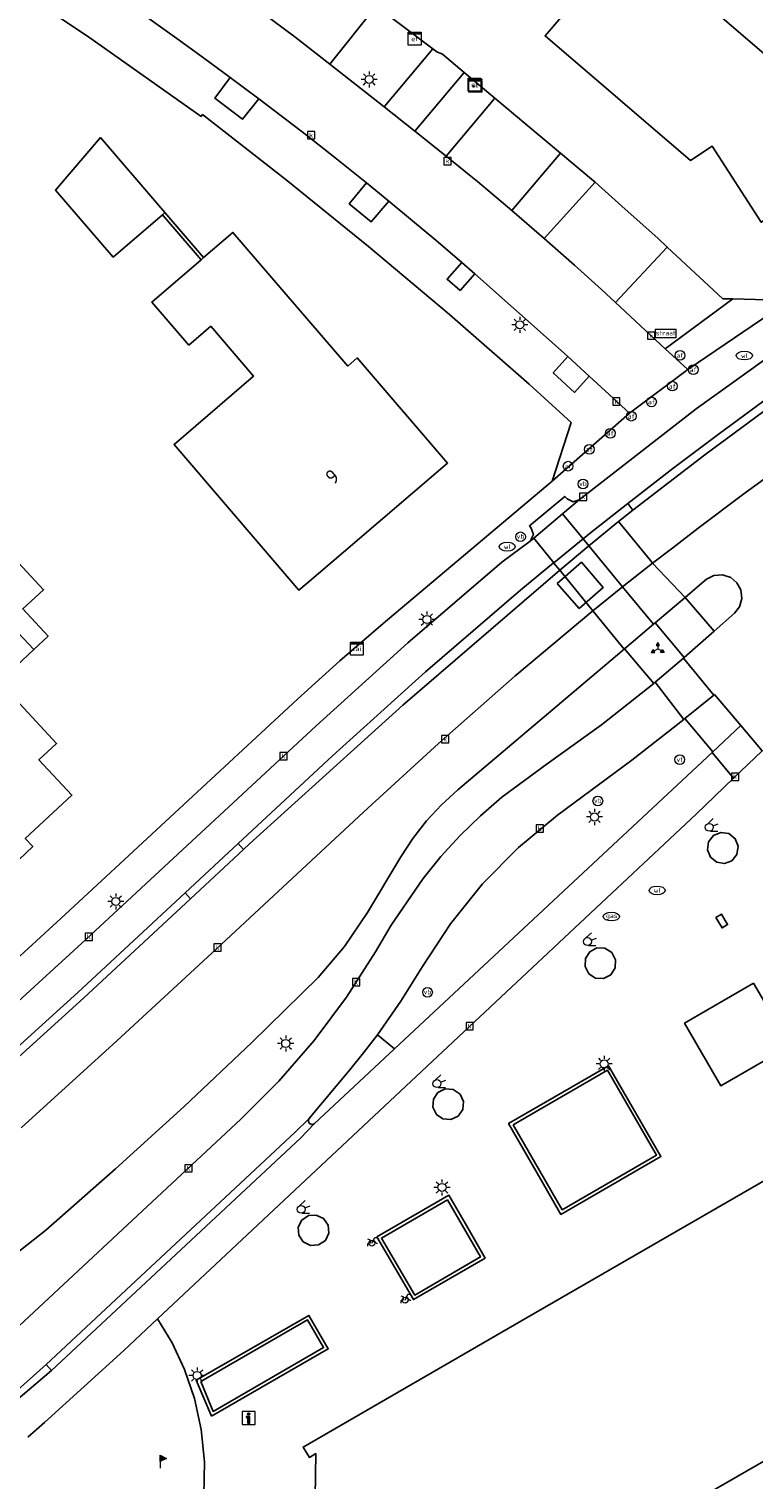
# Model space of a CAD drawing. Header units: metres. Extents: x 197147 to 199131, y 355511 to 356703.
# Tile 48 of 225: x 197610 to 197655, y 355990 to 356080. Entities that reach past the tile are written whole.
import ezdxf
from ezdxf.enums import TextEntityAlignment as Align
from ezdxf.lldxf.tags import DXFTag

# ---------------------------------------------------------------- set-up
doc = ezdxf.new("R2010")
doc.units = ezdxf.units.M
for name, color, linetype in [('B-WE-GR-BEPLANTING_CULTUUR_HEESTERS-GV', 252, 'Continuous'), ('B-WE-GR-GRAS-GV', 252, 'Continuous'), ('B-WE-IE-MEUBILAIR_WEGMEUBILAIR-GV', 252, 'Continuous'), ('B-WE-IE-MEUBILAIR_WEGMEUBILAIR-S', 252, 'Continuous'), ('B-WE-IE-TERREINAFSCHEIDING_KUNSTMATIG_MUUR-G', 252, 'IE-TERREINAFSCHEIDING-KUNSTMATIG-DICHT'), ('B-WE-IE-TERREINAFSCHEIDING_KUNSTMATIG_MUUR-GV', 252, 'IE-TERREINAFSCHEIDING-KUNSTMATIG-DICHT'), ('B-WE-KL-DATA_CAI-S', 252, 'Continuous'), ('B-WE-KL-ET_LS_SR_KAST-S', 252, 'Continuous'), ('B-WE-KL-VRI_KABEL-G', 252, 'KL-VRI'), ('B-WE-OG-BEBOUWING-GV', 252, 'Continuous'), ('B-WE-OG-BEBOUWING_HUISNUMMER-T18', 252, 'Continuous'), ('B-WE-OG-TERREIN_ERF-GV', 252, 'Continuous'), ('B-WE-RI-HWA_KOLK-S', 253, 'Continuous'), ('B-WE-VH-ONVERHARD-GV', 253, 'Continuous'), ('B-WE-VH-VERHARDING_ASFALT-GV', 253, 'Continuous'), ('B-WE-VH-VERHARDING_BETON-GV', 253, 'Continuous'), ('B-WE-VH-VERHARDING_BETONSTRAATSTEEN-GV', 253, 'Continuous'), ('B-WE-VH-VERHARDING_GESLOTEN-GV', 253, 'Continuous'), ('B-WE-VH-VERHARDING_OPEN-GV', 253, 'Continuous'), ('B-WE-VH-VERHARDING_STRAATBAKSTEEN-GV', 253, 'Continuous'), ('B-WE-VH-VERHARDING_TEGEL-GV', 253, 'Continuous')]:
    doc.layers.add(name, color=color, linetype=linetype)
doc.layers.add('grondspot', color=7, linetype='Continuous', lineweight=0)
doc.styles.add('NLCS-ISO-M-T18', font='NLCS-ISO.ttf', dxfattribs={"height": 1.8})
doc.styles.add('NLCS-ISO-M200-T25', font='NLCS-ISO.ttf')
doc.styles.get("Standard").update_dxf_attribs({"font": 'isocp.shx'})
doc.linetypes.add('IE-TERREINAFSCHEIDING-KUNSTMATIG-DICHT', pattern='A,8,-1,[82,NLCS.SHX,S=0.75,R=90,X=0,Y=0],-1', length=10)
tags = doc.linetypes.add('KL-VRI', pattern='A,14,-1,["VRI",Standard,S=1.8,R=0,X=-0.5,Y=-0.9],-5,30', length=50).pattern_tags.tags
tags[6] = DXFTag(74, 10)

# ---------------------------------------------------------------- blocks, each defined once
blk = doc.blocks.new('BGT-WEGWIJZER-SO')
at = {"linetype": 'ByBlock', "lineweight": 18}
h = blk.add_hatch(color=0, dxfattribs=at)
h.dxf.hatch_style = 1
h.paths.add_polyline_path([(0.5, 1), (0, 2), (-0.5, 1)])
h = blk.add_hatch(color=0, dxfattribs=at)
h.dxf.hatch_style = 1
h.paths.add_polyline_path([(-1.38, -0.22), (-2, -1.15), (-0.88, -1.09)])
h = blk.add_hatch(color=0, dxfattribs=at)
h.dxf.hatch_style = 1
h.paths.add_polyline_path([(1.38, -0.22), (2, -1.15), (0.88, -1.09)])
at = {"color": 0, "linetype": 'ByBlock', "lineweight": 18}
for points in [[(-1.13, -0.65), (0, 0)], [(0, 1), (0, 0)], [(1.13, -0.65), (0, 0)]]:
    blk.add_lwpolyline(points, dxfattribs=at)
for points in [[(0.5, 1), (0, 2), (-0.5, 1)], [(-1.38, -0.22), (-2, -1.15), (-0.88, -1.09)], [(1.38, -0.22), (2, -1.15), (0.88, -1.09)]]:
    blk.add_lwpolyline(points, close=True, dxfattribs=at)
blk = doc.blocks.new('BGT-INFORMATIEBORD-SO')
at = {"linetype": 'ByBlock', "lineweight": 18}
h = blk.add_hatch(color=0, dxfattribs=at)
h.dxf.hatch_style = 1
h.paths.add_polyline_path([(0.32, 0.49), (-0.82, 0.49), (-0.82, 0.19), (-0.32, 0.19), (-0.32, -1.62), (0.32, -1.62)])
h = blk.add_hatch(color=0, dxfattribs=at)
h.dxf.hatch_style = 1
edge = h.paths.add_edge_path()
edge.add_arc((0, 1.25), 0.373, 0, 360)
at = {"color": 0, "linetype": 'ByBlock', "lineweight": 18}
for points in [[(-2, -2), (2, -2), (2, 2), (-2, 2)], [(0.32, 0.49), (-0.82, 0.49), (-0.82, 0.19), (-0.32, 0.19), (-0.32, -1.62), (0.32, -1.62)]]:
    blk.add_lwpolyline(points, close=True, dxfattribs=at)
blk.add_circle((0, 1.25), 0.373, dxfattribs=at)
blk = doc.blocks.new('BGT-VERKLIKKER_TRANSPORTLEIDING-SO')
at = {"color": 0, "linetype": 'ByBlock', "lineweight": 18}
blk.add_circle((0, 0), 1.5, dxfattribs=at)
at = {"color": 0, "linetype": 'ByBlock', "lineweight": 18, "style": 'NLCS-ISO-M-T18'}
blk.add_text('vt', height=1.5, dxfattribs=at).set_placement((0, 0), align=Align.MIDDLE_CENTER)
blk = doc.blocks.new('BGT-STRAATNAAMBORD-SO')
at = {"color": 0, "linetype": 'ByBlock', "lineweight": 18}
blk.add_lwpolyline([(-3.25, -1.25), (3.25, -1.25), (3.25, 1.25), (-3.25, 1.25)], close=True, dxfattribs=at)
at = {"color": 0, "linetype": 'ByBlock', "lineweight": 18, "style": 'NLCS-ISO-M-T18'}
blk.add_text('straat', height=1.5, dxfattribs=at).set_placement((0, 0.15), align=Align.MIDDLE_CENTER)
blk = doc.blocks.new('BGT-ELEKTRAKAST-SO')
at = {"color": 0, "linetype": 'ByBlock', "lineweight": 18}
for points in [[(-2, 2), (2, 2), (2, 1.68), (-2, 1.68)], [(-2, 1.52), (2, 1.52), (2, -2), (-2, -2)]]:
    blk.add_lwpolyline(points, close=True, dxfattribs=at)
at = {"color": 0, "linetype": 'ByBlock', "lineweight": 18, "style": 'NLCS-ISO-M-T18'}
blk.add_text('et', height=1.5, dxfattribs=at).set_placement((0, 0), align=Align.MIDDLE_CENTER)
blk = doc.blocks.new('BGT-CAIKAST-SO')
at = {"color": 0, "linetype": 'ByBlock', "lineweight": 18}
for points in [[(-2, 2), (2, 2), (2, 1.68), (-2, 1.68)], [(-2, 1.52), (2, 1.52), (2, -2), (-2, -2)]]:
    blk.add_lwpolyline(points, close=True, dxfattribs=at)
at = {"color": 0, "linetype": 'ByBlock', "lineweight": 18, "style": 'NLCS-ISO-M-T18'}
blk.add_text('cai', height=1.5, dxfattribs=at).set_placement((0, 0), align=Align.MIDDLE_CENTER)
blk = doc.blocks.new('BGT-LICHTMAST-SO')
at = {"color": 0, "linetype": 'ByBlock', "lineweight": 18}
for points in [[(-1.25, 0), (-2, 0)], [(-1.41, 1.41), (-0.88, 0.88)], [(0, 2), (0, 1.25)], [(0.88, 0.88), (1.41, 1.41)], [(2, 0), (1.25, 0)], [(-1.41, -1.41), (-0.88, -0.88)], [(0, -1.25), (0, -2)], [(0.88, -0.88), (1.41, -1.41)]]:
    blk.add_lwpolyline(points, dxfattribs=at)
blk.add_circle((0, 0), 1, dxfattribs=at)
blk = doc.blocks.new('BGT-AFSLUITPAAL-SO')
at = {"color": 0, "linetype": 'ByBlock', "lineweight": 18}
blk.add_circle((0, 0), 1.5, dxfattribs=at)
at = {"color": 0, "linetype": 'ByBlock', "lineweight": 18, "style": 'NLCS-ISO-M-T18'}
blk.add_text('af', height=1.5, dxfattribs=at).set_placement((0, 0), align=Align.MIDDLE_CENTER)
blk = doc.blocks.new('BGT-VERKEERSBORDPAAL-SO')
at = {"color": 0, "linetype": 'ByBlock', "lineweight": 18}
blk.add_circle((0, 0), 1.5, dxfattribs=at)
at = {"color": 0, "linetype": 'ByBlock', "lineweight": 18, "style": 'NLCS-ISO-M-T18'}
blk.add_text('vb', height=1.5, dxfattribs=at).set_placement((0, 0.13), align=Align.MIDDLE_CENTER)
blk = doc.blocks.new('BGT-VLAGGENMAST-SO')
at = {"linetype": 'ByBlock', "lineweight": 18}
h = blk.add_hatch(color=0, dxfattribs=at)
h.dxf.hatch_style = 1
h.paths.add_polyline_path([(0, 2), (2, 1), (0, 0)])
at = {"color": 0, "linetype": 'ByBlock', "lineweight": 18}
blk.add_lwpolyline([(0, 2), (0, -2)], dxfattribs=at)
blk.add_lwpolyline([(0, 2), (2, 1), (0, 0)], close=True, dxfattribs=at)
blk = doc.blocks.new('BGT-KOLK-SO')
at = {"color": 0, "linetype": 'ByBlock', "lineweight": 18}
blk.add_lwpolyline([(-0.045, -0.045), (0.045, -0.045), (0.045, 0.045), (-0.045, 0.045)], close=True, dxfattribs=at)
at = {"color": 0, "linetype": 'ByBlock', "lineweight": 18, "style": 'NLCS-ISO-M-T18'}
blk.add_text('k', height=0.06, dxfattribs=at).set_placement((0, 0), align=Align.MIDDLE_CENTER)
blk = doc.blocks.new('BGT-WATERLEIDINGPUT-SO')
at = {"color": 0, "linetype": 'ByBlock', "lineweight": 18}
blk.add_ellipse((0, 0), major_axis=(2.5, 0), ratio=0.54, dxfattribs=at)
at = {"color": 0, "linetype": 'ByBlock', "lineweight": 18, "style": 'NLCS-ISO-M-T18'}
blk.add_text('wl', height=1.5, dxfattribs=at).set_placement((0, 0), align=Align.MIDDLE_CENTER)
blk = doc.blocks.new('BGT-GASPUT-SO')
at = {"color": 0, "linetype": 'ByBlock', "lineweight": 18}
blk.add_ellipse((0, 0), major_axis=(2.5, 0), ratio=0.54, dxfattribs=at)
at = {"color": 0, "linetype": 'ByBlock', "lineweight": 18, "style": 'NLCS-ISO-M-T18'}
blk.add_text('gas', height=1.5, dxfattribs=at).set_placement((0.12, 0.3), align=Align.MIDDLE_CENTER)
blk = doc.blocks.new('BGT-FIETSENREK-SO')
at = {"color": 0, "linetype": 'ByBlock', "lineweight": 18}
for points in [[(-1.5, -1.35), (-1.5, -0.54), (-0.73, -0.28), (-0.73, 0.53), (-1.5, 0.79)], [(-0.3, -0.45), (0.6, 1.35), (1.5, 1.35)], [(1.05, -0.45), (0.21, 0.58)], [(1.05, -0.45), (1.5, -0.45)]]:
    blk.add_lwpolyline(points, dxfattribs=at)
blk.add_circle((-0.3, -0.45), 0.9, dxfattribs=at)
blk = doc.blocks.new('S580')
at = {"layer": 'grondspot', "linetype": 'Continuous', "lineweight": 0}
for p, q in [((-0.095, 0.226), (0.241, 0.543)), ((0.229, 0.088), (0.549, 0.213)), ((0.069, -0.235), (0.526, -0.243))]:
    blk.add_line(p, q, dxfattribs=at)
blk.add_circle((0, 0), 0.245, dxfattribs=at)

msp = doc.modelspace()

# ---------------------------------------------------------------- linework, layer by layer
at = {"layer": 'B-WE-GR-BEPLANTING_CULTUUR_HEESTERS-GV', "flags": 128}
for points in [[(197631.589, 356075.221), (197634.61, 356078.81), (197631.11, 356081.459), (197628.228, 356077.864), (197631.589, 356075.221)], [(197636.558, 356077.335), (197633.492, 356073.715), (197635.433, 356072.17), (197638.459, 356075.744), (197636.558, 356077.335)], [(197641.507, 356067.067), (197644.661, 356070.542), (197644.436, 356070.743), (197642.516, 356072.35), (197639.513, 356068.788), (197641.507, 356067.067)], [(197649.131, 356066.535), (197645.927, 356063.089), (197649.001, 356060.24), (197653.183, 356063.317), (197652.577, 356063.331), (197649.131, 356066.535)], [(197632.237, 356016.874), (197651.906, 356035.24), (197651.95, 356035.281), (197650.219, 356037.333), (197650.15, 356037.278), (197646.941, 356034.767), (197642.337, 356031.356), (197639.911, 356029.344), (197637.686, 356027.089), (197635.697, 356024.624), (197633.972, 356021.986), (197632.629, 356019.833), (197631.177, 356017.751), (197632.237, 356016.874)], [(197639.586, 356012.176), (197642.626, 356006.917), (197648.459, 356010.288), (197645.421, 356015.551), (197639.586, 356012.176)], [(197635.523, 356007.524), (197631.431, 356005.158), (197633.488, 356001.636), (197637.564, 356003.991), (197635.523, 356007.524)], [(197620.24, 355996.275), (197621.01, 355994.432), (197627.848, 355998.385), (197626.861, 356000.096), (197620.24, 355996.275)]]:
    msp.add_lwpolyline(points, dxfattribs=at)
at = {"layer": 'B-WE-GR-GRAS-GV', "flags": 128}
for points in [[(197607.446, 355998.311), (197622.726, 356012.517), (197625.083, 356014.872), (197627.27, 356017.398), (197629.269, 356020.075), (197631.066, 356022.881), (197632.04, 356024.53), (197634.004, 356027.42), (197635.113, 356028.784), (197636.299, 356030.085), (197637.557, 356031.316), (197638.882, 356032.471), (197641.701, 356034.536), (197645.056, 356036.954), (197648.303, 356039.515), (197646.477, 356041.649), (197646.452, 356041.628)], [(197646.452, 356041.628), (197636.154, 356032.924), (197635.148, 356032), (197634.219, 356030.992), (197633.377, 356029.911), (197632.629, 356028.768), (197630.572, 356025.316), (197629.151, 356023.219), (197627.506, 356021.293), (197623.4, 356017.268), (197619.22, 356013.317), (197614.969, 356009.444), (197610.648, 356005.65), (197607.911, 356003.479)]]:
    msp.add_lwpolyline(points, dxfattribs=at)
at = {"layer": 'B-WE-IE-MEUBILAIR_WEGMEUBILAIR-GV', "flags": 128}
for points in [[(197622.072, 356077.039), (197621.119, 356075.751), (197622.836, 356074.458), (197623.836, 356075.718), (197622.072, 356077.039)], [(197630.503, 356070.504), (197629.439, 356069.217), (197630.8, 356068.096), (197631.896, 356069.37), (197630.503, 356070.504)], [(197636.405, 356065.586), (197635.494, 356064.538), (197636.296, 356063.85), (197637.22, 356064.883), (197636.405, 356065.586)], [(197644.302, 356058.531), (197642.972, 356059.749), (197642.07, 356058.747), (197643.389, 356057.536), (197644.302, 356058.531)], [(197651.612, 356029.202), (197651.799, 356028.741), (197652.19, 356028.434), (197652.669, 356028.358), (197653.122, 356028.53), (197653.446, 356028.922), (197653.524, 356029.424), (197653.337, 356029.896), (197652.939, 356030.211), (197652.445, 356030.281), (197651.983, 356030.091), (197651.68, 356029.696), (197651.612, 356029.202)], [(197644.039, 356021.979), (197644.269, 356021.535), (197644.69, 356021.265), (197645.189, 356021.241), (197645.633, 356021.472), (197645.903, 356021.895), (197645.924, 356022.397), (197645.69, 356022.842), (197645.266, 356023.11), (197644.768, 356023.13), (197644.327, 356022.898), (197644.06, 356022.477), (197644.039, 356021.979)], [(197634.652, 356013.765), (197634.618, 356013.268), (197634.834, 356012.819), (197635.241, 356012.539), (197635.734, 356012.5), (197636.181, 356012.711), (197636.464, 356013.115), (197636.509, 356013.616), (197636.295, 356014.071), (197635.881, 356014.356), (197635.38, 356014.395), (197634.931, 356014.178), (197634.652, 356013.765)], [(197626.316, 356005.339), (197626.593, 356004.924), (197627.04, 356004.702), (197627.541, 356004.734), (197627.959, 356005.013), (197628.176, 356005.465), (197628.134, 356005.965), (197627.847, 356006.376), (197627.395, 356006.591), (197626.903, 356006.553), (197626.496, 356006.275), (197626.281, 356005.831), (197626.316, 356005.339)]]:
    msp.add_lwpolyline(points, dxfattribs=at)
at = {"layer": 'B-WE-IE-TERREINAFSCHEIDING_KUNSTMATIG_MUUR-G', "ltscale": 0.2, "flags": 128}
for points in [[(197631.11, 356081.459), (197634.61, 356078.81)], [(197634.61, 356078.81), (197634.856, 356078.624), (197635.203, 356078.469), (197636.558, 356077.335)], [(197636.558, 356077.335), (197638.459, 356075.744)], [(197638.459, 356075.744), (197640.377, 356074.14)], [(197640.377, 356074.14), (197642.516, 356072.35)], [(197642.516, 356072.35), (197644.436, 356070.743), (197644.661, 356070.542)], [(197644.661, 356070.542), (197646.527, 356068.879)], [(197646.527, 356068.879), (197648.543, 356067.082), (197649.131, 356066.535)], [(197653.183, 356063.317), (197652.577, 356063.331), (197649.131, 356066.535)], [(197656.707, 356063.233), (197653.183, 356063.317)]]:
    msp.add_lwpolyline(points, dxfattribs=at)
at = {"layer": 'B-WE-IE-TERREINAFSCHEIDING_KUNSTMATIG_MUUR-GV', "ltscale": 0.2, "flags": 128}
for points in [[(197620.412, 356065.878), (197618.013, 356068.669), (197617.862, 356068.538), (197620.261, 356065.748), (197620.412, 356065.878)], [(197641.3, 356008.796), (197642.549, 356006.63), (197648.741, 356010.21), (197645.489, 356015.826), (197639.302, 356012.262), (197641.3, 356008.796)], [(197639.586, 356012.176), (197645.421, 356015.551), (197648.459, 356010.288), (197642.626, 356006.917), (197639.586, 356012.176)], [(197636.607, 356006.078), (197635.607, 356007.81), (197631.147, 356005.233), (197633.411, 356001.358), (197637.849, 356003.925), (197636.607, 356006.078)], [(197635.523, 356007.524), (197637.564, 356003.991), (197633.488, 356001.636), (197631.431, 356005.158), (197635.523, 356007.524)], [(197620.907, 355994.134), (197628.135, 355998.303), (197626.935, 356000.373), (197619.963, 355996.372), (197620.907, 355994.134)], [(197620.24, 355996.275), (197626.861, 356000.096), (197627.848, 355998.385), (197621.01, 355994.432), (197620.24, 355996.275)]]:
    msp.add_lwpolyline(points, dxfattribs=at)
at = {"layer": 'B-WE-KL-VRI_KABEL-G', "flags": 128}
msp.add_lwpolyline([(197642.304, 356045.707), (197643.81, 356047.01), (197645.159, 356045.441), (197643.677, 356044.15), (197642.304, 356045.707)], dxfattribs=at)
at = {"layer": 'B-WE-OG-BEBOUWING-GV', "flags": 128}
for points in [[(197657.391, 356078.643), (197656.005, 356077.754), (197652.647, 356080.621), (197646.735, 356085.67), (197641.559, 356079.609), (197650.563, 356071.899), (197651.911, 356072.778), (197654.95, 356068.071), (197661.905, 356072.579), (197659.567, 356076.185), (197662.983, 356078.291), (197663.109, 356078.127), (197666.45, 356080.286), (197662.927, 356085.737), (197659.576, 356083.571), (197661.188, 356081.076), (197657.391, 356078.643)], [(197618.013, 356068.669), (197614.023, 356073.309), (197611.256, 356070.059), (197614.822, 356065.912), (197617.862, 356068.538), (197618.013, 356068.669)], [(197620.261, 356065.748), (197617.215, 356063.129), (197619.504, 356060.467), (197620.855, 356061.63), (197623.501, 356058.537), (197618.59, 356054.315), (197619.193, 356053.605), (197626.319, 356045.278), (197626.836, 356045.72), (197629.076, 356047.637), (197635.529, 356053.158), (197629.931, 356059.665), (197629.351, 356059.164), (197622.232, 356067.443), (197620.412, 356065.878), (197620.261, 356065.748)], [(197604.426, 356047.414), (197609.907, 356041.606), (197610.79, 356042.429), (197609.223, 356044.132), (197610.507, 356045.313), (197606.631, 356049.47), (197604.426, 356047.414)], [(197604.426, 356047.414), (197602.293, 356045.425), (197605.951, 356041.502), (197599.257, 356035.26), (197606.636, 356027.346), (197607.243, 356027.912), (197607.707, 356027.415), (197609.842, 356029.406), (197609.378, 356029.903), (197612.26, 356032.59), (197610.221, 356034.777), (197611.311, 356035.793), (197607.759, 356039.603), (197609.907, 356041.606)], [(197652.52, 356024.373), (197652.863, 356024.572), (197652.492, 356025.211), (197652.147, 356025.011), (197652.52, 356024.373)], [(197659.984, 356011.514), (197640.45, 356000.234), (197626.577, 355992.222), (197626.974, 355991.577), (197627.364, 355991.817), (197627.325, 355989.128)], [(197643.333, 355984.551), (197667.339, 355998.382), (197667.508, 355998.479)]]:
    msp.add_lwpolyline(points, dxfattribs=at)
at = {"layer": 'B-WE-OG-TERREIN_ERF-GV', "flags": 128}
for points in [[(197652.647, 356080.621), (197656.005, 356077.754), (197657.391, 356078.643), (197661.188, 356081.076), (197659.576, 356083.571), (197662.927, 356085.737), (197666.45, 356080.286), (197663.109, 356078.127), (197662.983, 356078.291), (197659.567, 356076.185), (197661.905, 356072.579), (197654.95, 356068.071), (197651.911, 356072.778), (197650.563, 356071.899), (197641.559, 356079.609), (197646.735, 356085.67), (197652.647, 356080.621)], [(197604.955, 356018.89), (197611.84, 356025.207), (197626.242, 356038.541), (197628.86, 356040.91), (197631.529, 356043.22), (197642.01, 356052.044), (197643.176, 356055.668), (197640.587, 356058.038), (197635.648, 356062.354), (197630.627, 356066.576), (197625.529, 356070.704), (197620.354, 356074.734), (197620.261, 356074.608), (197613.234, 356079.597), (197606.056, 356084.365)], [(197636.558, 356077.335), (197638.459, 356075.744), (197640.377, 356074.14), (197642.516, 356072.35), (197644.436, 356070.743), (197644.661, 356070.542), (197646.527, 356068.879), (197648.543, 356067.082), (197649.131, 356066.535), (197652.577, 356063.331), (197653.183, 356063.317), (197656.707, 356063.233), (197667.981, 356070.764), (197677.329, 356076.43), (197686.873, 356081.774)], [(197631.11, 356081.459), (197634.61, 356078.81), (197634.856, 356078.624), (197635.203, 356078.469), (197636.558, 356077.335)], [(197617.862, 356068.538), (197614.822, 356065.912), (197611.256, 356070.059), (197614.023, 356073.309), (197618.013, 356068.669), (197620.412, 356065.878), (197622.232, 356067.443), (197629.351, 356059.164), (197629.931, 356059.665), (197635.529, 356053.158), (197629.076, 356047.637), (197626.836, 356045.72), (197626.319, 356045.278), (197619.193, 356053.605), (197618.59, 356054.315), (197623.501, 356058.537), (197620.855, 356061.63), (197619.504, 356060.467), (197617.215, 356063.129), (197620.261, 356065.748), (197617.862, 356068.538)], [(197609.907, 356041.606), (197607.759, 356039.603), (197611.311, 356035.793), (197610.221, 356034.777), (197612.26, 356032.59), (197609.378, 356029.903), (197609.842, 356029.406), (197607.707, 356027.415), (197607.243, 356027.912), (197606.636, 356027.346), (197599.257, 356035.26), (197605.951, 356041.502), (197602.293, 356045.425), (197604.426, 356047.414), (197606.631, 356049.47), (197610.507, 356045.313), (197609.223, 356044.132), (197610.79, 356042.429), (197609.907, 356041.606)]]:
    msp.add_lwpolyline(points, dxfattribs=at)
at = {"layer": 'B-WE-VH-ONVERHARD-GV', "flags": 128}
for points in [[(197622.072, 356077.039), (197621.119, 356075.751), (197622.836, 356074.458), (197623.836, 356075.718), (197622.072, 356077.039)], [(197631.896, 356069.37), (197630.503, 356070.504), (197629.439, 356069.217), (197630.8, 356068.096), (197631.896, 356069.37)], [(197637.22, 356064.883), (197636.405, 356065.586), (197635.494, 356064.538), (197636.296, 356063.85), (197637.22, 356064.883)], [(197644.302, 356058.531), (197642.972, 356059.749), (197642.07, 356058.747), (197643.389, 356057.536), (197644.302, 356058.531)], [(197651.612, 356029.202), (197651.799, 356028.741), (197652.19, 356028.434), (197652.669, 356028.358), (197653.122, 356028.53), (197653.446, 356028.922), (197653.524, 356029.424), (197653.337, 356029.896), (197652.939, 356030.211), (197652.445, 356030.281), (197651.983, 356030.091), (197651.68, 356029.696), (197651.612, 356029.202)], [(197644.039, 356021.979), (197644.269, 356021.535), (197644.69, 356021.265), (197645.189, 356021.241), (197645.633, 356021.472), (197645.903, 356021.895), (197645.924, 356022.397), (197645.69, 356022.842), (197645.266, 356023.11), (197644.768, 356023.13), (197644.327, 356022.898), (197644.06, 356022.477), (197644.039, 356021.979)], [(197634.652, 356013.765), (197634.618, 356013.268), (197634.834, 356012.819), (197635.241, 356012.539), (197635.734, 356012.5), (197636.181, 356012.711), (197636.464, 356013.115), (197636.509, 356013.616), (197636.295, 356014.071), (197635.881, 356014.356), (197635.38, 356014.395), (197634.931, 356014.178), (197634.652, 356013.765)], [(197626.316, 356005.339), (197626.593, 356004.924), (197627.04, 356004.702), (197627.541, 356004.734), (197627.959, 356005.013), (197628.176, 356005.465), (197628.134, 356005.965), (197627.847, 356006.376), (197627.395, 356006.591), (197626.903, 356006.553), (197626.496, 356006.275), (197626.281, 356005.831), (197626.316, 356005.339)]]:
    msp.add_lwpolyline(points, dxfattribs=at)
at = {"layer": 'B-WE-VH-VERHARDING_ASFALT-GV', "flags": 128}
for points in [[(197616.302, 356081.192), (197618.761, 356079.452), (197620.421, 356078.252), (197622.072, 356077.039), (197623.836, 356075.718), (197625.312, 356074.594), (197626.78, 356073.459), (197628.649, 356071.989), (197630.503, 356070.504), (197631.896, 356069.37), (197633.353, 356068.166), (197634.798, 356066.955), (197636.405, 356065.586), (197637.22, 356064.883), (197642.55, 356060.136), (197642.972, 356059.749), (197644.302, 356058.531), (197646.792, 356056.25), (197650.396, 356058.947), (197649.001, 356060.24), (197645.927, 356063.089), (197645.054, 356063.899), (197643.38, 356065.411), (197641.507, 356067.067), (197639.513, 356068.788), (197638.299, 356069.815), (197637.369, 356070.587), (197636.872, 356071), (197635.433, 356072.17), (197633.492, 356073.715), (197631.589, 356075.221), (197628.228, 356077.864), (197626.061, 356079.541), (197624.059, 356081.038)], [(197659.177, 356062.41), (197658.134, 356061.694), (197650.914, 356056.507), (197643.684, 356050.885), (197642.644, 356050.011), (197643.922, 356048.46), (197644.376, 356048.828), (197646.686, 356050.659), (197649.467, 356052.81), (197652.275, 356054.924), (197655.117, 356057.01), (197657.984, 356059.061), (197660.428, 356060.769)], [(197658.77, 356059.001), (197658.269, 356058.65), (197655.961, 356056.997), (197651.451, 356053.666), (197647.008, 356050.246), (197646.11, 356049.538), (197648.087, 356047.121), (197648.224, 356046.95), (197649.47, 356047.912), (197651.048, 356049.116), (197653.96, 356051.304), (197660.842, 356056.303)], [(197642.644, 356050.011), (197640.861, 356048.513), (197642.102, 356046.985), (197643.922, 356048.46)], [(197640.861, 356048.513), (197640.64, 356048.327), (197638.881, 356047.022), (197633.068, 356042.031), (197627.386, 356036.891), (197613.125, 356023.65), (197606.464, 356017.565)], [(197576.922, 355998.629), (197581.89, 356000.197), (197586.581, 356002.04), (197591.101, 356004.186), (197593.526, 356005.495), (197595.901, 356006.896), (197598.222, 356008.385), (197600.483, 356009.959), (197603.57, 356012.315), (197606.529, 356014.831), (197608.192, 356016.34), (197612.633, 356020.369), (197619.269, 356026.535), (197622.556, 356029.59), (197628.399, 356035.019), (197634.164, 356040.236), (197640.064, 356045.299), (197642.086, 356046.972), (197642.102, 356046.985)], [(197648.277, 356043.171), (197648.373, 356043.252), (197650.241, 356044.83), (197648.224, 356046.95), (197646.368, 356045.489)], [(197650.241, 356044.83), (197651.011, 356045.481), (197651.564, 356045.963), (197652.011, 356046.185), (197652.547, 356046.228), (197653.058, 356046.06), (197653.439, 356045.738), (197653.679, 356045.3), (197653.743, 356044.766), (197653.595, 356044.249), (197653.289, 356043.855), (197652.038, 356042.746), (197650.183, 356041.107), (197650.144, 356041.074)], [(197646.477, 356041.649), (197648.277, 356043.171), (197646.368, 356045.489), (197644.522, 356044.004), (197646.452, 356041.628), (197646.477, 356041.649)], [(197644.522, 356044.004), (197639.694, 356039.958), (197634.962, 356035.796), (197630.31, 356031.545), (197620.932, 356022.807), (197615.05, 356017.371), (197609.128, 356011.99)], [(197605.084, 356001.428), (197607.911, 356003.479), (197610.648, 356005.65), (197614.969, 356009.444), (197619.22, 356013.317), (197623.4, 356017.268), (197627.506, 356021.293), (197629.151, 356023.219), (197630.572, 356025.316), (197632.629, 356028.768), (197633.377, 356029.911), (197634.219, 356030.992), (197635.148, 356032), (197636.154, 356032.924), (197646.452, 356041.628)], [(197650.144, 356041.074), (197648.388, 356039.587), (197650.15, 356037.278), (197650.219, 356037.333), (197652.02, 356038.791), (197650.144, 356041.074)], [(197648.388, 356039.587), (197648.303, 356039.515), (197645.056, 356036.954), (197641.701, 356034.536), (197638.882, 356032.471), (197637.557, 356031.316), (197636.299, 356030.085), (197635.113, 356028.784), (197634.004, 356027.42), (197632.04, 356024.53), (197631.066, 356022.881), (197629.269, 356020.075), (197627.27, 356017.398), (197625.083, 356014.872), (197622.726, 356012.517), (197607.446, 355998.311), (197607.332, 355998.213), (197607.21, 355998.122), (197604.595, 355996.13), (197602.079, 355994.437), (197598.717, 355992.347), (197595.17, 355990.302)], [(197653.686, 356036.902), (197652.049, 356038.814), (197652.02, 356038.791)], [(197610.668, 355997.324), (197626.086, 356011.713), (197626.941, 356012.542), (197629.467, 356015.579), (197630.313, 356016.625), (197631.177, 356017.751), (197632.629, 356019.833), (197633.972, 356021.986), (197635.697, 356024.624), (197637.686, 356027.089), (197639.911, 356029.344), (197642.337, 356031.356), (197646.941, 356034.767), (197650.15, 356037.278)], [(197650.219, 356037.333), (197651.95, 356035.281)], [(197651.906, 356035.24), (197653.241, 356033.637), (197655.013, 356035.332), (197653.686, 356036.902), (197651.95, 356035.281), (197651.906, 356035.24)], [(197651.906, 356035.24), (197632.237, 356016.874), (197627.272, 356012.237), (197626.424, 356011.357), (197611.005, 355996.959)], [(197609.524, 355992.841), (197610.049, 355993.281), (197610.561, 355993.735), (197615.479, 355998.202), (197617.564, 356000.156), (197650.913, 356031.41), (197653.241, 356033.637)], [(197611.005, 355996.959), (197610.668, 355997.324), (197607.294, 355994.333), (197604.864, 355992.536), (197602.483, 355990.911), (197599.813, 355989.273), (197596.185, 355987.235), (197592.477, 355985.386), (197588.77, 355983.736), (197588.961, 355983.268), (197592.309, 355984.552), (197599.846, 355988.603), (197607.251, 355993.787), (197611.005, 355996.959)]]:
    msp.add_lwpolyline(points, dxfattribs=at)
at = {"layer": 'B-WE-VH-VERHARDING_BETON-GV', "flags": 128}
for points in [[(197646.368, 356045.489), (197648.224, 356046.95), (197648.087, 356047.121), (197646.11, 356049.538), (197644.282, 356048.022), (197646.368, 356045.489)], [(197644.282, 356048.022), (197642.477, 356046.523), (197644.522, 356044.004), (197646.368, 356045.489)], [(197642.477, 356046.523), (197642.469, 356046.517), (197632.758, 356038.172), (197623.266, 356029.58), (197622.894, 356029.234), (197619.605, 356026.18), (197612.974, 356020.017), (197608.52, 356015.964)], [(197609.128, 356011.99), (197615.05, 356017.371), (197620.932, 356022.807), (197630.31, 356031.545), (197634.962, 356035.796), (197639.694, 356039.958), (197644.522, 356044.004)], [(197611.005, 355996.959), (197626.424, 356011.357), (197627.272, 356012.237), (197627.124, 356012.195), (197626.983, 356012.255), (197626.911, 356012.391), (197626.941, 356012.542), (197626.086, 356011.713), (197610.668, 355997.324), (197611.005, 355996.959)]]:
    msp.add_lwpolyline(points, dxfattribs=at)
at = {"layer": 'B-WE-VH-VERHARDING_BETONSTRAATSTEEN-GV', "flags": 128}
for points in [[(197628.228, 356077.864), (197631.11, 356081.459), (197628.814, 356083.197), (197626.82, 356084.705), (197624.059, 356081.038), (197626.061, 356079.541), (197628.228, 356077.864)], [(197631.589, 356075.221), (197633.492, 356073.715), (197636.558, 356077.335), (197635.203, 356078.469), (197634.856, 356078.624), (197634.61, 356078.81), (197631.589, 356075.221)], [(197639.513, 356068.788), (197642.516, 356072.35), (197640.377, 356074.14), (197638.459, 356075.744), (197635.433, 356072.17), (197636.872, 356071), (197637.369, 356070.587), (197638.299, 356069.815), (197639.513, 356068.788)], [(197641.507, 356067.067), (197643.38, 356065.411), (197645.054, 356063.899), (197645.927, 356063.089), (197649.131, 356066.535), (197648.543, 356067.082), (197646.527, 356068.879), (197644.661, 356070.542), (197641.507, 356067.067)], [(197608.858, 355974.411), (197610.476, 355975.048), (197612.091, 355975.888), (197613.667, 355976.939), (197615.166, 355978.205), (197616.546, 355979.678), (197617.768, 355981.342), (197618.794, 355983.17), (197619.593, 355985.125), (197620.144, 355987.164), (197620.439, 355989.239), (197620.478, 355991.304), (197620.275, 355993.313), (197619.852, 355995.228), (197619.237, 355997.02), (197618.463, 355998.667), (197617.564, 356000.156), (197615.479, 355998.202), (197610.561, 355993.735), (197610.049, 355993.281), (197609.524, 355992.841)]]:
    msp.add_lwpolyline(points, dxfattribs=at)
at = {"layer": 'B-WE-VH-VERHARDING_GESLOTEN-GV', "flags": 128}
for points in [[(197647.008, 356050.246), (197646.686, 356050.659), (197644.376, 356048.828), (197643.922, 356048.46), (197644.282, 356048.022), (197646.11, 356049.538), (197647.008, 356050.246)], [(197643.922, 356048.46), (197642.102, 356046.985), (197642.086, 356046.972), (197642.469, 356046.517), (197642.477, 356046.523), (197644.282, 356048.022)], [(197619.269, 356026.535), (197619.605, 356026.18), (197622.894, 356029.234), (197622.556, 356029.59), (197619.269, 356026.535)]]:
    msp.add_lwpolyline(points, dxfattribs=at)
at = {"layer": 'B-WE-VH-VERHARDING_OPEN-GV', "flags": 128}
for points in [[(197646.686, 356050.659), (197647.008, 356050.246), (197651.451, 356053.666), (197655.961, 356056.997), (197658.269, 356058.65), (197657.984, 356059.061), (197655.117, 356057.01), (197652.275, 356054.924), (197649.467, 356052.81), (197646.686, 356050.659)], [(197622.556, 356029.59), (197622.894, 356029.234), (197623.266, 356029.58), (197632.758, 356038.172), (197642.469, 356046.517), (197642.086, 356046.972), (197640.064, 356045.299), (197634.164, 356040.236), (197628.399, 356035.019), (197622.556, 356029.59)], [(197655.013, 356035.332), (197653.241, 356033.637), (197650.913, 356031.41), (197617.564, 356000.156), (197618.463, 355998.667), (197619.237, 355997.02), (197619.852, 355995.228), (197620.275, 355993.313), (197620.478, 355991.304), (197620.439, 355989.239)], [(197651.612, 356029.202), (197651.68, 356029.696), (197651.983, 356030.091), (197652.445, 356030.281), (197652.939, 356030.211), (197653.337, 356029.896), (197653.524, 356029.424), (197653.446, 356028.922), (197653.122, 356028.53), (197652.669, 356028.358), (197652.19, 356028.434), (197651.799, 356028.741), (197651.612, 356029.202)], [(197608.52, 356015.964), (197612.974, 356020.017), (197619.605, 356026.18), (197619.269, 356026.535), (197612.633, 356020.369), (197608.192, 356016.34), (197608.52, 356015.964)], [(197652.492, 356025.211), (197652.863, 356024.572), (197652.52, 356024.373), (197652.147, 356025.011), (197652.492, 356025.211)], [(197644.039, 356021.979), (197644.06, 356022.477), (197644.327, 356022.898), (197644.768, 356023.13), (197645.266, 356023.11), (197645.69, 356022.842), (197645.924, 356022.397), (197645.903, 356021.895), (197645.633, 356021.472), (197645.189, 356021.241), (197644.69, 356021.265), (197644.269, 356021.535), (197644.039, 356021.979)], [(197654.473, 356020.945), (197650.202, 356018.476), (197652.443, 356014.598), (197656.732, 356017.068), (197654.473, 356020.945)], [(197632.237, 356016.874), (197631.177, 356017.751), (197630.313, 356016.625), (197629.467, 356015.579), (197626.941, 356012.542), (197626.911, 356012.391), (197626.983, 356012.255), (197627.124, 356012.195), (197627.272, 356012.237), (197632.237, 356016.874)], [(197641.3, 356008.796), (197639.302, 356012.262), (197645.489, 356015.826), (197648.741, 356010.21), (197642.549, 356006.63), (197641.3, 356008.796)], [(197634.652, 356013.765), (197634.931, 356014.178), (197635.38, 356014.395), (197635.881, 356014.356), (197636.295, 356014.071), (197636.509, 356013.616), (197636.464, 356013.115), (197636.181, 356012.711), (197635.734, 356012.5), (197635.241, 356012.539), (197634.834, 356012.819), (197634.618, 356013.268), (197634.652, 356013.765)], [(197627.325, 355989.128), (197627.364, 355991.817), (197626.974, 355991.577), (197626.577, 355992.222), (197640.45, 356000.234), (197659.984, 356011.514)], [(197636.607, 356006.078), (197637.849, 356003.925), (197633.411, 356001.358), (197631.147, 356005.233), (197635.607, 356007.81), (197636.607, 356006.078)], [(197626.316, 356005.339), (197626.281, 356005.831), (197626.496, 356006.275), (197626.903, 356006.553), (197627.395, 356006.591), (197627.847, 356006.376), (197628.134, 356005.965), (197628.176, 356005.465), (197627.959, 356005.013), (197627.541, 356004.734), (197627.04, 356004.702), (197626.593, 356004.924), (197626.316, 356005.339)], [(197620.907, 355994.134), (197619.963, 355996.372), (197626.935, 356000.373), (197628.135, 355998.303), (197620.907, 355994.134)], [(197685.058, 355998.253), (197672.044, 355990.696), (197667.508, 355998.479), (197667.339, 355998.382), (197643.333, 355984.551)]]:
    msp.add_lwpolyline(points, dxfattribs=at)
at = {"layer": 'B-WE-VH-VERHARDING_STRAATBAKSTEEN-GV', "flags": 128}
msp.add_lwpolyline([(197652.038, 356042.746), (197653.289, 356043.855), (197653.595, 356044.249), (197653.743, 356044.766), (197653.679, 356045.3), (197653.439, 356045.738), (197653.058, 356046.06), (197652.547, 356046.228), (197652.011, 356046.185), (197651.564, 356045.963), (197651.011, 356045.481), (197650.241, 356044.83), (197652.038, 356042.746)], dxfattribs=at)
at = {"layer": 'B-WE-VH-VERHARDING_TEGEL-GV', "flags": 128}
for points in [[(197606.056, 356084.365), (197613.234, 356079.597), (197620.261, 356074.608), (197620.354, 356074.734), (197625.529, 356070.704), (197630.627, 356066.576), (197635.648, 356062.354), (197640.587, 356058.038), (197643.176, 356055.668), (197642.01, 356052.044), (197646.792, 356056.25), (197644.302, 356058.531), (197643.389, 356057.536), (197642.07, 356058.747), (197642.972, 356059.749), (197642.55, 356060.136), (197637.22, 356064.883), (197636.296, 356063.85), (197635.494, 356064.538), (197636.405, 356065.586), (197634.798, 356066.955), (197633.353, 356068.166), (197631.896, 356069.37), (197630.8, 356068.096), (197629.439, 356069.217), (197630.503, 356070.504), (197628.649, 356071.989), (197626.78, 356073.459), (197625.312, 356074.594), (197623.836, 356075.718), (197622.836, 356074.458), (197621.119, 356075.751), (197622.072, 356077.039), (197620.421, 356078.252), (197618.761, 356079.452), (197616.302, 356081.192)], [(197650.396, 356058.947), (197656.707, 356063.233), (197653.183, 356063.317), (197649.001, 356060.24), (197650.396, 356058.947)], [(197643.684, 356050.885), (197650.914, 356056.507), (197658.134, 356061.694)], [(197650.396, 356058.947), (197646.792, 356056.25)], [(197642.01, 356052.044), (197631.529, 356043.22), (197628.86, 356040.91), (197626.242, 356038.541), (197611.84, 356025.207), (197604.955, 356018.89)], [(197643.684, 356050.885), (197643.299, 356050.765), (197642.931, 356050.932), (197642.78, 356051.094), (197640.591, 356049.259), (197640.677, 356049.17), (197640.839, 356048.741), (197640.64, 356048.327), (197640.861, 356048.513), (197642.644, 356050.011), (197643.684, 356050.885)], [(197606.464, 356017.565), (197613.125, 356023.65), (197627.386, 356036.891), (197633.068, 356042.031), (197638.881, 356047.022), (197640.64, 356048.327)], [(197648.373, 356043.252), (197650.183, 356041.107), (197652.038, 356042.746), (197650.241, 356044.83), (197648.373, 356043.252)], [(197648.373, 356043.252), (197648.277, 356043.171), (197646.477, 356041.649), (197648.303, 356039.515), (197648.388, 356039.587), (197650.144, 356041.074), (197650.183, 356041.107)]]:
    msp.add_lwpolyline(points, dxfattribs=at)

# ---------------------------------------------------------------- block references
at = {"layer": 'B-WE-IE-MEUBILAIR_WEGMEUBILAIR-S'}
for name, p, xscale, yscale, zscale in [('BGT-LICHTMAST-SO', (197630.67, 356076.912), 0.25, 0.25, 0.25), ('BGT-LICHTMAST-SO', (197639.997, 356061.718), 0.25, 0.25, 0.25), ('BGT-STRAATNAAMBORD-SO', (197649.034, 356061.184), 0.2, 0.2, 0.2), ('BGT-AFSLUITPAAL-SO', (197649.922, 356059.827), 0.2, 0.2, 0.2), ('BGT-WATERLEIDINGPUT-SO', (197653.904, 356059.81), 0.2, 0.2, 0.2), ('BGT-AFSLUITPAAL-SO', (197650.741, 356058.944), 0.2, 0.2, 0.2), ('BGT-AFSLUITPAAL-SO', (197649.448, 356057.919), 0.2, 0.2, 0.2), ('BGT-AFSLUITPAAL-SO', (197648.155, 356056.945), 0.2, 0.2, 0.2), ('BGT-AFSLUITPAAL-SO', (197646.903, 356056.058), 0.2, 0.2, 0.2), ('BGT-AFSLUITPAAL-SO', (197645.608, 356055.002), 0.2, 0.2, 0.2), ('BGT-AFSLUITPAAL-SO', (197644.309, 356054.003), 0.2, 0.2, 0.2), ('BGT-AFSLUITPAAL-SO', (197642.992, 356052.964), 0.2, 0.2, 0.2), ('BGT-VERKEERSBORDPAAL-SO', (197643.913, 356051.854), 0.2, 0.2, 0.2), ('BGT-VERKEERSBORDPAAL-SO', (197640.044, 356048.589), 0.2, 0.2, 0.2), ('BGT-WATERLEIDINGPUT-SO', (197639.219, 356047.979), 0.2, 0.2, 0.2), ('BGT-LICHTMAST-SO', (197634.249, 356043.468), 0.25, 0.25, 0.25), ('BGT-WEGWIJZER-SO', (197648.541, 356041.652), 0.2, 0.2, 0.2), ('BGT-VERKLIKKER_TRANSPORTLEIDING-SO', (197649.905, 356034.793), 0.2, 0.2, 0.2), ('BGT-VERKEERSBORDPAAL-SO', (197644.831, 356032.23), 0.2, 0.2, 0.2), ('BGT-LICHTMAST-SO', (197644.623, 356031.24), 0.25, 0.25, 0.25), ('BGT-WATERLEIDINGPUT-SO', (197648.502, 356026.692), 0.2, 0.2, 0.2), ('BGT-LICHTMAST-SO', (197614.979, 356026.008), 0.25, 0.25, 0.25), ('BGT-GASPUT-SO', (197645.665, 356025.07), 0.2, 0.2, 0.2), ('BGT-VERKEERSBORDPAAL-SO', (197634.284, 356020.383), 0.2, 0.2, 0.2), ('BGT-LICHTMAST-SO', (197625.502, 356017.212), 0.25, 0.25, 0.25), ('BGT-LICHTMAST-SO', (197645.219, 356015.945), 0.25, 0.25, 0.25), ('BGT-LICHTMAST-SO', (197635.18, 356008.299), 0.25, 0.25, 0.25), ('BGT-FIETSENREK-SO', (197630.896, 356004.93), 0.2, 0.2, 0.2), ('BGT-FIETSENREK-SO', (197632.952, 356001.411), 0.2, 0.2, 0.2), ('BGT-LICHTMAST-SO', (197620.013, 355996.653), 0.25, 0.25, 0.25), ('BGT-INFORMATIEBORD-SO', (197623.207, 355994.022), 0.2, 0.2, 0.2), ('BGT-VLAGGENMAST-SO', (197617.723, 355991.317), 0.2, 0.2, 0.2)]:
    msp.add_blockref(name, p, dxfattribs=dict(at, xscale=xscale, yscale=yscale, zscale=zscale))
at = {"layer": 'B-WE-KL-DATA_CAI-S', "xscale": 0.2, "yscale": 0.2, "zscale": 0.2}
msp.add_blockref('BGT-CAIKAST-SO', (197629.904, 356041.658), dxfattribs=at)
at = {"layer": 'B-WE-KL-ET_LS_SR_KAST-S', "xscale": 0.2, "yscale": 0.2, "zscale": 0.2}
for p in [(197633.486, 356079.43), (197637.192, 356076.595), (197637.248, 356076.531)]:
    msp.add_blockref('BGT-ELEKTRAKAST-SO', p, dxfattribs=at)
at = {"layer": 'B-WE-RI-HWA_KOLK-S', "xscale": 5, "yscale": 5, "zscale": 5}
for p in [(197627.08, 356073.458), (197635.524, 356071.859), (197648.139, 356061.046), (197645.977, 356056.971), (197643.925, 356051.071), (197635.379, 356036.058), (197625.365, 356035.013), (197653.329, 356033.73), (197641.231, 356030.528), (197613.309, 356023.819), (197621.283, 356023.158), (197629.86, 356021.01), (197636.892, 356018.288), (197619.479, 356009.479)]:
    msp.add_blockref('BGT-KOLK-SO', p, dxfattribs=at)
at = {"layer": 'grondspot', "color": 1, "linetype": 'Continuous', "lineweight": 0}
for p in [(197651.73, 356030.599), (197644.19, 356023.525), (197634.865, 356014.73)]:
    msp.add_blockref('S580', p, dxfattribs=at)
at = {"layer": 'grondspot', "linetype": 'Continuous', "lineweight": 0}
msp.add_blockref('S580', (197626.458, 356006.942), dxfattribs=at)

# ---------------------------------------------------------------- texts
at = {"layer": 'B-WE-OG-BEBOUWING_HUISNUMMER-T18', "insert": (197628.389, 356052.313), "char_height": 0.9, "attachment_point": 5, "rotation": 40.5, "style": 'NLCS-ISO-M200-T25'}
msp.add_mtext('9', dxfattribs=at)

doc.saveas('drawing.dxf')
